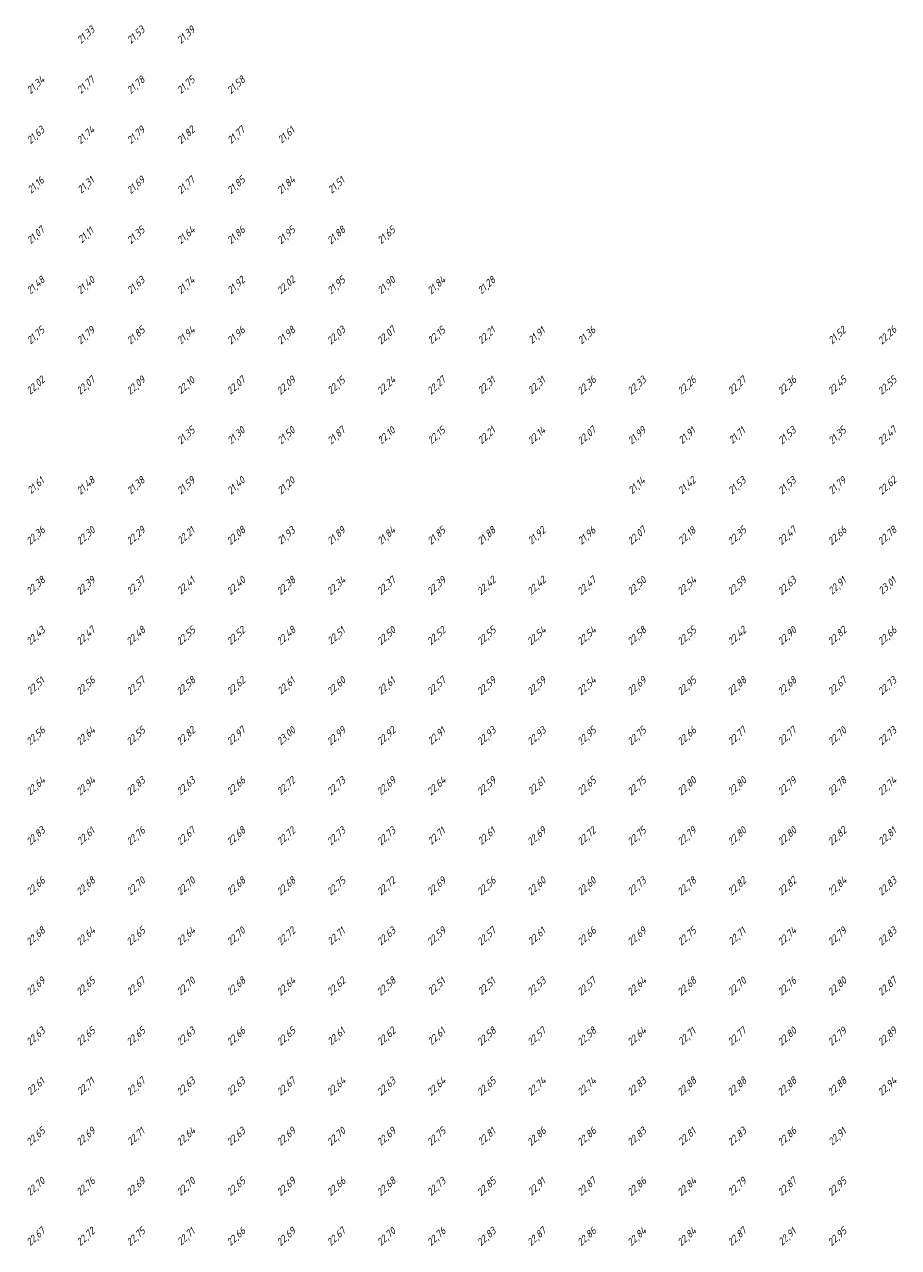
# Model space of a CAD drawing. Extents: x 184522 to 186797, y 346612 to 349107.
# Tile 13 of 27: x 184892 to 185067, y 347542 to 347787. Entities that reach past the tile are written whole.
import ezdxf
from ezdxf.enums import TextEntityAlignment as Align

# ---------------------------------------------------------------- set-up
doc = ezdxf.new("R2010")
doc.units = 0
doc.header["$MEASUREMENT"] = 0
doc.layers.add('ahn_5x5', color=252, linetype='Continuous')
doc.styles.add('ENV-P', font='ISOCP.SHX')

msp = doc.modelspace()

# ---------------------------------------------------------------- texts
at = {"layer": 'ahn_5x5', "style": 'ENV-P', "oblique": 15, "width": 1.035276}
for s, p in [('21,33', (184905, 347783.82)), ('21,53', (184915, 347783.82)), ('21,39', (184925, 347783.82)), ('21,34', (184895, 347773.82)), ('21,77', (184905, 347773.82)), ('21,78', (184915, 347773.82)), ('21,75', (184925, 347773.82)), ('21,58', (184935, 347773.82)), ('21,63', (184895, 347763.82)), ('21,74', (184905, 347763.82)), ('21,79', (184915, 347763.82)), ('21,82', (184925, 347763.82)), ('21,77', (184935, 347763.82)), ('21,61', (184945, 347763.82)), ('21,16', (184895, 347753.82)), ('21,31', (184905, 347753.82)), ('21,69', (184915, 347753.82)), ('21,77', (184925, 347753.82)), ('21,85', (184935, 347753.82)), ('21,84', (184945, 347753.82)), ('21,51', (184955, 347753.82)), ('21,07', (184895, 347743.82)), ('21,11', (184905, 347743.82)), ('21,35', (184915, 347743.82)), ('21,64', (184925, 347743.82)), ('21,86', (184935, 347743.82)), ('21,95', (184945, 347743.82)), ('21,88', (184955, 347743.82)), ('21,65', (184965, 347743.82)), ('21,48', (184895, 347733.82)), ('21,40', (184905, 347733.82)), ('21,63', (184915, 347733.82)), ('21,74', (184925, 347733.82)), ('21,92', (184935, 347733.82)), ('22,02', (184945, 347733.82)), ('21,95', (184955, 347733.82)), ('21,90', (184965, 347733.82)), ('21,84', (184975, 347733.82)), ('21,28', (184985, 347733.82)), ('21,75', (184895, 347723.82)), ('21,79', (184905, 347723.82)), ('21,85', (184915, 347723.82)), ('21,94', (184925, 347723.82)), ('21,96', (184935, 347723.82)), ('21,98', (184945, 347723.82)), ('22,03', (184955, 347723.82)), ('22,07', (184965, 347723.82)), ('22,15', (184975, 347723.82)), ('22,21', (184985, 347723.82)), ('21,91', (184995, 347723.82)), ('21,36', (185005, 347723.82)), ('21,52', (185055, 347723.82)), ('22,26', (185065, 347723.82)), ('22,02', (184895, 347713.82)), ('22,07', (184905, 347713.82)), ('22,09', (184915, 347713.82)), ('22,10', (184925, 347713.82)), ('22,07', (184935, 347713.82)), ('22,09', (184945, 347713.82)), ('22,15', (184955, 347713.82)), ('22,24', (184965, 347713.82)), ('22,27', (184975, 347713.82)), ('22,31', (184985, 347713.82)), ('22,31', (184995, 347713.82)), ('22,36', (185005, 347713.82)), ('22,33', (185015, 347713.82)), ('22,26', (185025, 347713.82)), ('22,27', (185035, 347713.82)), ('22,36', (185045, 347713.82)), ('22,45', (185055, 347713.82)), ('22,55', (185065, 347713.82)), ('21,35', (184925, 347703.82)), ('21,30', (184935, 347703.82)), ('21,50', (184945, 347703.82)), ('21,87', (184955, 347703.82)), ('22,10', (184965, 347703.82)), ('22,15', (184975, 347703.82)), ('22,21', (184985, 347703.82)), ('22,14', (184995, 347703.82)), ('22,07', (185005, 347703.82)), ('21,99', (185015, 347703.82)), ('21,91', (185025, 347703.82)), ('21,71', (185035, 347703.82)), ('21,53', (185045, 347703.82)), ('21,35', (185055, 347703.82)), ('22,47', (185065, 347703.82)), ('21,61', (184895, 347693.82)), ('21,48', (184905, 347693.82)), ('21,38', (184915, 347693.82)), ('21,59', (184925, 347693.82)), ('21,40', (184935, 347693.82)), ('21,20', (184945, 347693.82)), ('21,14', (185015, 347693.82)), ('21,42', (185025, 347693.82)), ('21,53', (185035, 347693.82)), ('21,53', (185045, 347693.82)), ('21,79', (185055, 347693.82)), ('22,62', (185065, 347693.82)), ('22,36', (184895, 347683.82)), ('22,30', (184905, 347683.82)), ('22,29', (184915, 347683.82)), ('22,21', (184925, 347683.82)), ('22,08', (184935, 347683.82)), ('21,93', (184945, 347683.82)), ('21,89', (184955, 347683.82)), ('21,84', (184965, 347683.82)), ('21,85', (184975, 347683.82)), ('21,88', (184985, 347683.82)), ('21,92', (184995, 347683.82)), ('21,96', (185005, 347683.82)), ('22,07', (185015, 347683.82)), ('22,18', (185025, 347683.82)), ('22,35', (185035, 347683.82)), ('22,47', (185045, 347683.82)), ('22,66', (185055, 347683.82)), ('22,78', (185065, 347683.82)), ('22,38', (184895, 347673.82)), ('22,39', (184905, 347673.82)), ('22,37', (184915, 347673.82)), ('22,41', (184925, 347673.82)), ('22,40', (184935, 347673.82)), ('22,38', (184945, 347673.82)), ('22,34', (184955, 347673.82)), ('22,37', (184965, 347673.82)), ('22,39', (184975, 347673.82)), ('22,42', (184985, 347673.82)), ('22,42', (184995, 347673.82)), ('22,47', (185005, 347673.82)), ('22,50', (185015, 347673.82)), ('22,54', (185025, 347673.82)), ('22,59', (185035, 347673.82)), ('22,63', (185045, 347673.82)), ('22,91', (185055, 347673.82)), ('23,01', (185065, 347673.82)), ('22,47', (184905, 347663.82)), ('22,55', (184925, 347663.82)), ('22,55', (184985, 347663.82)), ('22,55', (185025, 347663.82)), ('22,43', (184895, 347663.82)), ('22,48', (184915, 347663.82)), ('22,52', (184935, 347663.82)), ('22,48', (184945, 347663.82)), ('22,51', (184955, 347663.82)), ('22,50', (184965, 347663.82)), ('22,52', (184975, 347663.82)), ('22,54', (184995, 347663.82)), ('22,54', (185005, 347663.82)), ('22,58', (185015, 347663.82)), ('22,42', (185035, 347663.82)), ('22,90', (185045, 347663.82)), ('22,82', (185055, 347663.82)), ('22,66', (185065, 347663.82)), ('22,51', (184895, 347653.82)), ('22,56', (184905, 347653.82)), ('22,57', (184915, 347653.82)), ('22,58', (184925, 347653.82)), ('22,62', (184935, 347653.82)), ('22,61', (184945, 347653.82)), ('22,60', (184955, 347653.82)), ('22,61', (184965, 347653.82)), ('22,57', (184975, 347653.82)), ('22,59', (184985, 347653.82)), ('22,59', (184995, 347653.82)), ('22,54', (185005, 347653.82)), ('22,69', (185015, 347653.82)), ('22,95', (185025, 347653.82)), ('22,88', (185035, 347653.82)), ('22,68', (185045, 347653.82)), ('22,67', (185055, 347653.82)), ('22,73', (185065, 347653.82)), ('22,56', (184895, 347643.82)), ('22,64', (184905, 347643.82)), ('22,55', (184915, 347643.82)), ('22,82', (184925, 347643.82)), ('22,97', (184935, 347643.82)), ('23,00', (184945, 347643.82)), ('22,99', (184955, 347643.82)), ('22,92', (184965, 347643.82)), ('22,91', (184975, 347643.82)), ('22,93', (184985, 347643.82)), ('22,93', (184995, 347643.82)), ('22,95', (185005, 347643.82)), ('22,75', (185015, 347643.82)), ('22,66', (185025, 347643.82)), ('22,77', (185035, 347643.82)), ('22,77', (185045, 347643.82)), ('22,70', (185055, 347643.82)), ('22,73', (185065, 347643.82)), ('22,64', (184895, 347633.82)), ('22,94', (184905, 347633.82)), ('22,83', (184915, 347633.82)), ('22,63', (184925, 347633.82)), ('22,66', (184935, 347633.82)), ('22,72', (184945, 347633.82)), ('22,73', (184955, 347633.82)), ('22,69', (184965, 347633.82)), ('22,64', (184975, 347633.82)), ('22,59', (184985, 347633.82)), ('22,61', (184995, 347633.82)), ('22,65', (185005, 347633.82)), ('22,75', (185015, 347633.82)), ('22,80', (185025, 347633.82)), ('22,80', (185035, 347633.82)), ('22,79', (185045, 347633.82)), ('22,78', (185055, 347633.82)), ('22,74', (185065, 347633.82)), ('22,83', (184895, 347623.82)), ('22,61', (184905, 347623.82)), ('22,76', (184915, 347623.82)), ('22,67', (184925, 347623.82)), ('22,68', (184935, 347623.82)), ('22,72', (184945, 347623.82)), ('22,73', (184955, 347623.82)), ('22,73', (184965, 347623.82)), ('22,71', (184975, 347623.82)), ('22,61', (184985, 347623.82)), ('22,69', (184995, 347623.82)), ('22,72', (185005, 347623.82)), ('22,75', (185015, 347623.82)), ('22,79', (185025, 347623.82)), ('22,80', (185035, 347623.82)), ('22,80', (185045, 347623.82)), ('22,82', (185055, 347623.82)), ('22,81', (185065, 347623.82)), ('22,66', (184895, 347613.82)), ('22,68', (184905, 347613.82)), ('22,70', (184915, 347613.82)), ('22,70', (184925, 347613.82)), ('22,68', (184935, 347613.82)), ('22,68', (184945, 347613.82)), ('22,75', (184955, 347613.82)), ('22,72', (184965, 347613.82)), ('22,69', (184975, 347613.82)), ('22,56', (184985, 347613.82)), ('22,60', (184995, 347613.82)), ('22,60', (185005, 347613.82)), ('22,73', (185015, 347613.82)), ('22,78', (185025, 347613.82)), ('22,82', (185035, 347613.82)), ('22,82', (185045, 347613.82)), ('22,84', (185055, 347613.82)), ('22,83', (185065, 347613.82)), ('22,68', (184895, 347603.82)), ('22,64', (184905, 347603.82)), ('22,65', (184915, 347603.82)), ('22,64', (184925, 347603.82)), ('22,70', (184935, 347603.82)), ('22,72', (184945, 347603.82)), ('22,71', (184955, 347603.82)), ('22,63', (184965, 347603.82)), ('22,59', (184975, 347603.82)), ('22,57', (184985, 347603.82)), ('22,61', (184995, 347603.82)), ('22,66', (185005, 347603.82)), ('22,69', (185015, 347603.82)), ('22,75', (185025, 347603.82)), ('22,71', (185035, 347603.82)), ('22,74', (185045, 347603.82)), ('22,79', (185055, 347603.82)), ('22,83', (185065, 347603.82)), ('22,69', (184895, 347593.82)), ('22,65', (184905, 347593.82)), ('22,67', (184915, 347593.82)), ('22,70', (184925, 347593.82)), ('22,68', (184935, 347593.82)), ('22,64', (184945, 347593.82)), ('22,62', (184955, 347593.82)), ('22,58', (184965, 347593.82)), ('22,51', (184975, 347593.82)), ('22,51', (184985, 347593.82)), ('22,53', (184995, 347593.82)), ('22,57', (185005, 347593.82)), ('22,64', (185015, 347593.82)), ('22,68', (185025, 347593.82)), ('22,70', (185035, 347593.82)), ('22,76', (185045, 347593.82)), ('22,80', (185055, 347593.82)), ('22,87', (185065, 347593.82)), ('22,63', (184895, 347583.82)), ('22,65', (184905, 347583.82)), ('22,65', (184915, 347583.82)), ('22,63', (184925, 347583.82)), ('22,66', (184935, 347583.82)), ('22,65', (184945, 347583.82)), ('22,61', (184955, 347583.82)), ('22,62', (184965, 347583.82)), ('22,61', (184975, 347583.82)), ('22,58', (184985, 347583.82)), ('22,57', (184995, 347583.82)), ('22,58', (185005, 347583.82)), ('22,64', (185015, 347583.82)), ('22,71', (185025, 347583.82)), ('22,77', (185035, 347583.82)), ('22,80', (185045, 347583.82)), ('22,79', (185055, 347583.82)), ('22,89', (185065, 347583.82)), ('22,61', (184895, 347573.82)), ('22,71', (184905, 347573.82)), ('22,67', (184915, 347573.82)), ('22,63', (184925, 347573.82)), ('22,63', (184935, 347573.82)), ('22,67', (184945, 347573.82)), ('22,64', (184955, 347573.82)), ('22,63', (184965, 347573.82)), ('22,64', (184975, 347573.82)), ('22,65', (184985, 347573.82)), ('22,74', (184995, 347573.82)), ('22,74', (185005, 347573.82)), ('22,83', (185015, 347573.82)), ('22,88', (185025, 347573.82)), ('22,88', (185035, 347573.82)), ('22,88', (185045, 347573.82)), ('22,88', (185055, 347573.82)), ('22,94', (185065, 347573.82)), ('22,65', (184895, 347563.82)), ('22,69', (184905, 347563.82)), ('22,64', (184925, 347563.82)), ('22,63', (184935, 347563.82)), ('22,69', (184945, 347563.82)), ('22,70', (184955, 347563.82)), ('22,69', (184965, 347563.82)), ('22,75', (184975, 347563.82)), ('22,86', (184995, 347563.82)), ('22,86', (185005, 347563.82)), ('22,83', (185015, 347563.82)), ('22,83', (185035, 347563.82)), ('22,86', (185045, 347563.82)), ('22,71', (184915, 347563.82)), ('22,81', (184985, 347563.82)), ('22,81', (185025, 347563.82)), ('22,91', (185055, 347563.82)), ('22,70', (184895, 347553.82)), ('22,76', (184905, 347553.82)), ('22,69', (184915, 347553.82)), ('22,70', (184925, 347553.82)), ('22,65', (184935, 347553.82)), ('22,69', (184945, 347553.82)), ('22,66', (184955, 347553.82)), ('22,68', (184965, 347553.82)), ('22,73', (184975, 347553.82)), ('22,85', (184985, 347553.82)), ('22,91', (184995, 347553.82)), ('22,87', (185005, 347553.82)), ('22,86', (185015, 347553.82)), ('22,84', (185025, 347553.82)), ('22,79', (185035, 347553.82)), ('22,87', (185045, 347553.82)), ('22,95', (185055, 347553.82)), ('22,67', (184895, 347543.82)), ('22,72', (184905, 347543.82)), ('22,75', (184915, 347543.82)), ('22,71', (184925, 347543.82)), ('22,66', (184935, 347543.82)), ('22,69', (184945, 347543.82)), ('22,67', (184955, 347543.82)), ('22,70', (184965, 347543.82)), ('22,76', (184975, 347543.82)), ('22,83', (184985, 347543.82)), ('22,87', (184995, 347543.82)), ('22,86', (185005, 347543.82)), ('22,84', (185015, 347543.82)), ('22,84', (185025, 347543.82)), ('22,87', (185035, 347543.82)), ('22,91', (185045, 347543.82)), ('22,95', (185055, 347543.82))]:
    msp.add_text(s, height=1.449, rotation=42.4175, dxfattribs=at).set_placement(p, align=Align.BOTTOM_CENTER)

doc.saveas('drawing.dxf')
